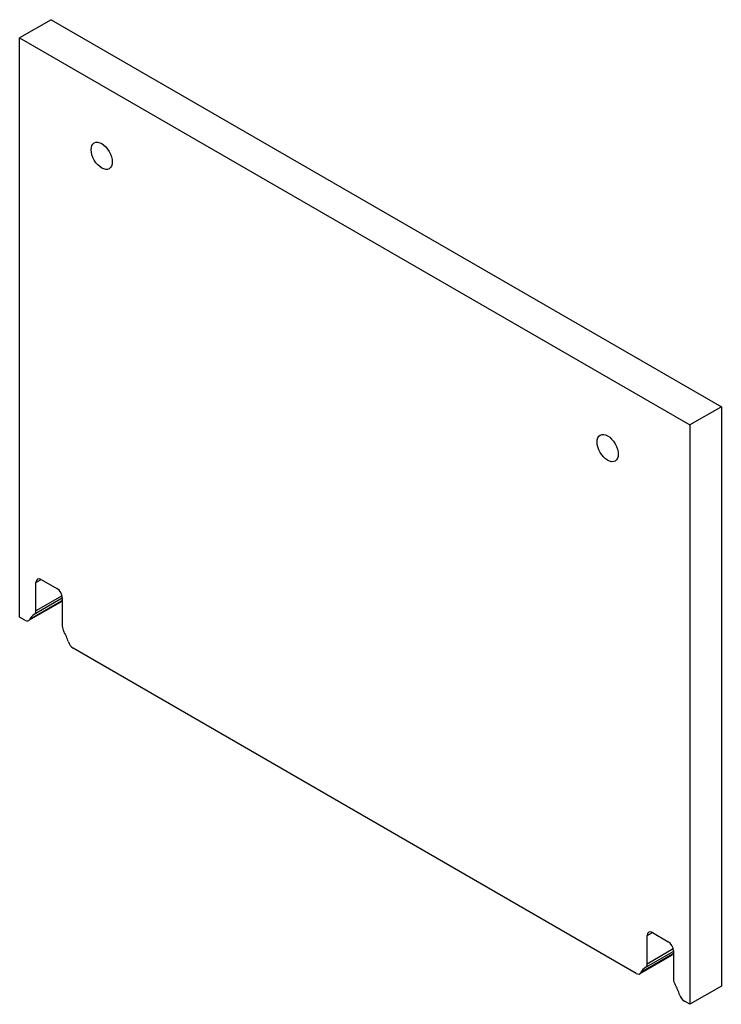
# Model space of a CAD drawing. Header units: inches. Extents: x 3 to 122, y 4 to 57.
# Tile 2 of 2: x 110 to 122, y 41 to 57. Entities that reach past the tile are written whole.
import ezdxf

# ---------------------------------------------------------------- set-up
doc = ezdxf.new("R2010")
doc.units = ezdxf.units.IN
doc.header["$MEASUREMENT"] = 0
doc.layers.add('Visible Edges(ANSI)', color=7, linetype='Continuous', lineweight=25)
doc.layers.add('Visible Tangent Edges(ANSI)', color=7, linetype='Continuous', lineweight=25)

msp = doc.modelspace()

# ---------------------------------------------------------------- linework, layer by layer
at = {"layer": 'Visible Edges(ANSI)'}
for p, q in [((110.529, 57.141), (109.998, 56.835)), ((110.529, 57.141), (121.768, 50.653)), ((109.998, 56.835), (121.237, 50.347)), ((109.998, 47.124), (109.998, 56.835)), ((121.768, 50.653), (121.237, 50.347)), ((121.768, 50.653), (121.768, 40.941)), ((121.237, 50.347), (121.237, 40.635)), ((110.27, 47.229), (110.27, 47.707)), ((110.359, 47.758), (110.624, 47.605)), ((110.679, 47.373), (110.149, 47.067)), ((110.712, 47.442), (110.244, 47.172)), ((110.712, 47.451), (110.712, 46.974)), ((110.086, 47.073), (109.998, 47.124)), ((120.339, 41.154), (110.896, 46.605)), ((120.523, 41.31), (120.523, 41.787)), ((120.612, 41.838), (120.877, 41.685)), ((120.932, 41.454), (120.402, 41.147)), ((120.965, 41.523), (120.498, 41.252)), ((120.965, 41.532), (120.965, 41.054)), ((121.768, 40.941), (121.237, 40.635)), ((121.237, 40.635), (121.149, 40.686))]:
    msp.add_line(p, q, dxfattribs=at)
for centre in [(111.375, 54.859), (119.861, 49.96)]:
    msp.add_ellipse(centre, major_axis=(-0.125, 0.217), ratio=0.57735, dxfattribs=at)
for centre, major_axis, start_param, end_param in [((110.359, 47.656), (-0.062, 0.108), 5.497787, 7.068583), ((110.624, 47.502), (-0.063, 0.108), 3.926991, 5.497787), ((110.617, 47.481), (0.063, -0.108), 0, 0.373881), ((111.022, 47.043), (-0.25, 0.433), 0.280038, 0.373881), ((110.182, 47.28), (0.062, -0.108), 6.273185, 7.068583), ((110.086, 47.175), (0.063, -0.108), 5.497787, 6.657067), ((110.491, 46.737), (-0.25, 0.433), 6.273185, 6.657067), ((110.801, 46.923), (-0.062, 0.108), 0.785398, 1.580797), ((110.491, 46.737), (0.25, -0.433), 1.196915, 1.580797), ((110.896, 46.708), (-0.062, 0.108), 1.196915, 2.356194), ((120.612, 41.736), (-0.062, 0.108), 5.497787, 7.068583), ((120.877, 41.583), (-0.063, 0.108), 3.926991, 5.497787), ((120.87, 41.562), (0.063, -0.108), 0, 0.373881), ((121.275, 41.124), (-0.25, 0.433), 0.280038, 0.373881), ((120.435, 41.361), (0.062, -0.108), 6.273185, 7.068583), ((120.339, 41.256), (0.063, -0.108), 5.497787, 6.657067), ((120.744, 40.818), (-0.25, 0.433), 6.273185, 6.657067), ((121.054, 41.003), (-0.062, 0.108), 0.785398, 1.580797), ((120.744, 40.818), (0.25, -0.433), 1.196915, 1.580797), ((121.149, 40.788), (-0.062, 0.108), 1.196915, 2.356194)]:
    msp.add_ellipse(centre, major_axis=major_axis, ratio=0.57735, start_param=start_param, end_param=end_param, dxfattribs=at)
at = {"layer": 'Visible Tangent Edges(ANSI)'}
for p, q in [((110.27, 47.707), (110.359, 47.758)), ((110.698, 47.394), (110.167, 47.088)), ((110.709, 47.482), (110.27, 47.229)), ((120.523, 41.787), (120.612, 41.838)), ((120.951, 41.474), (120.42, 41.168)), ((120.962, 41.563), (120.523, 41.31))]:
    msp.add_line(p, q, dxfattribs=at)

doc.saveas('drawing.dxf')
